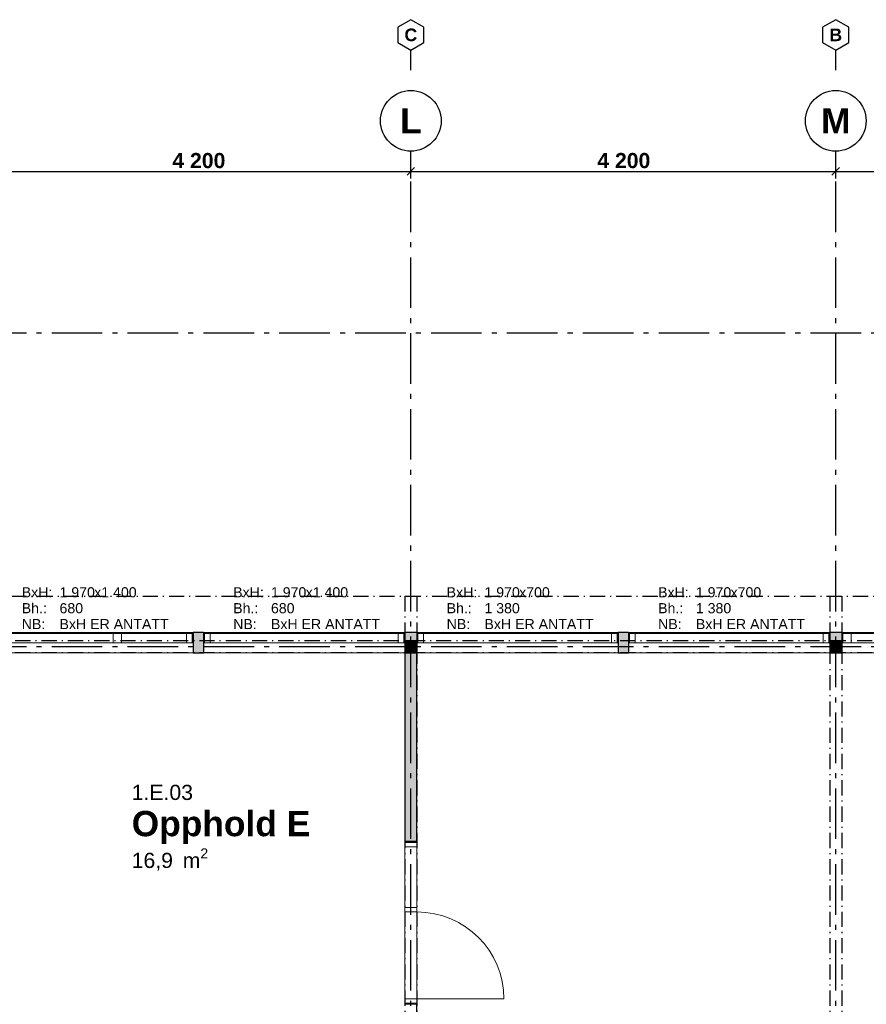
# Model space of a CAD drawing. Header units: millimetres. Extents: x 269 to 62306, y -15633 to 20300.
# Tile 74 of 90: x 40834 to 49202, y 10565 to 20300. Entities that reach past the tile are written whole.
import ezdxf
from ezdxf.enums import TextEntityAlignment as Align

# ---------------------------------------------------------------- set-up
doc = ezdxf.new("R2010")
doc.units = ezdxf.units.MM
doc.header["$LTSCALE"] = 0.5
doc.header["$MEASUREMENT"] = 0
for name, pattern in [('Akselinje', [1500, 1000, -200, 100, -200]), ('Over snittplan', [520, 300, -100, 20, -100]), ('PLINE', [0])]:
    doc.linetypes.add(name, pattern=pattern)
for name, color, linetype in [('222- Søyler', 7, 'Continuous'), ('222- Søyler  (Skravur)', 7, 'Continuous'), ('223- Bjelker', 7, 'Continuous'), ('232- Ikke-bærende yttervegger', 7, 'Continuous'), ('232- Ikke-bærende yttervegger (Skravur)', 7, 'Continuous'), ('242- Ikke-bærende innervegger', 7, 'Continuous'), ('242- Ikke-bærende innervegger (Skravur)', 7, 'Continuous'), ('244- Vinduer_ dører_ foldevegger(Nye konstruksjoner)', 7, 'Continuous'), ('265- Gesimser_ takrenner og nedløp', 7, 'Continuous'), ('82-- Modullinjer', 7, 'Continuous'), ('82-- Modullinjer(Nye konstruksjoner)', 7, 'Continuous'), ('842-M___1_100 Målsetting bygning', 7, 'Continuous'), ('852- Teknisk_symbolsk informasjon_ bygning(Nye konstruksjoner)', 7, 'Continuous'), ('862- M___Nettoareal(Nye konstruksjoner)', 7, 'Continuous'), ('862- M___Nettoareal(Tekst)(Nye konstruksjoner)', 7, 'Continuous')]:
    doc.layers.add(name, color=color, linetype=linetype)
for name, color, linetype, lineweight in [('234- Vinduer_ dører_ porter', 7, 'Continuous', 0), ('234- Vinduer_ dører_ porter(Nye konstruksjoner)', 7, 'Continuous', 0), ('244- Vinduer_ dører_ foldevegger', 7, 'Continuous', 0)]:
    doc.layers.add(name, color=color, linetype=linetype, lineweight=lineweight)
doc.styles.add('GENERATED_STYLE_1', font='Arial.ttf')
doc.styles.add('GENERATED_STYLE_2', font='Arial Bold.ttf')
doc.dimstyles.new('GENERATED_STYLE__1', dxfattribs={"dimtxt": 150, "dimasz": 71.25, "dimexe": 0.18, "dimexo": 2000, "dimgap": 0, "dimtad": 1, "dimtih": 1, "dimtoh": 1, "dimdec": 0, "dimzin": 0, "dimdsep": 46, "dimtxsty": 'GENERATED_STYLE_2', "dimblk": 'ARROWHEAD_6', "dimblk1": 'ARROWHEAD_6', "dimblk2": 'ARROWHEAD_6', "dimcen": 0.09, "dimse1": 1, "dimse2": 1, "dimclrd": 256, "dimclre": 256, "dimclrt": 256, "dimadec": 1, "dimazin": 0, "dimtfac": 1, "dimtdec": 4, "dimtmove": 0, "dimatfit": 3, "dimfxl": 1, "dimtolj": 1, "dimtzin": 0, "dimarcsym": 0})

# ---------------------------------------------------------------- blocks, each defined once
blk = doc.blocks.new('Opphold E_1.E.03_8', base_point=(42807.5, 12337.5))
at = {"layer": '862- M___Nettoareal(Tekst)(Nye konstruksjoner)', "insert": (41940.9, 12106.8), "char_height": 150, "attachment_point": 1, "style": 'GENERATED_STYLE_1'}
blk.add_mtext('\\A1;{\\pql;\\pt0,100;\\fArial|b0|i0|c0|p0;\\W1.000000;16,9\\fArial|b0|i0|c0|p0;\\W1.000000;\\A1{\\H.66x;\\S^  ;}\\fArial|b0|i0|c0|p0;\\W1.000000; m\\fArial|b0|i0|c0|p0;\\W1.000000;\\A1{\\H.66x;\\S2^  ;}}', dxfattribs=at)
at = {"layer": '862- M___Nettoareal(Tekst)(Nye konstruksjoner)'}
for tag, height, style, p in [('ROOM_NUMBER', 150, 'GENERATED_STYLE_1', (41940.9, 12735.3)), ('ROOM_NAME', 250, 'GENERATED_STYLE_2', (41940.9, 12476.8))]:
    blk.add_attdef(tag, text='', height=height, dxfattribs=dict(at, style=style)).set_placement(p, align=Align.TOP_LEFT)
blk = doc.blocks.new('Dør med sidefelt på side 2_2')
at = {"layer": '234- Vinduer_ dører_ porter', "linetype": 'PLINE'}
for p, q in [((752, 0), (752, 860)), ((-795, 0), (-805, 0)), ((-805, 0), (-805, -120)), ((-752, 0), (-795, 0)), ((-795, 0), (-795, -120)), ((-752, -120), (-752, 0)), ((-108, 0), (-151, 0)), ((-151, 0), (-151, -120)), ((-108, 0), (752, 0)), ((-108, -120), (-108, 0)), ((795, 0), (752, 0)), ((752, 0), (752, -120)), ((795, 0), (805, 0)), ((795, -120), (795, 0)), ((805, 0), (805, -120)), ((-795, -120), (-805, -120)), ((-795, -120), (-752, -120)), ((752, -120), (-752, -120)), ((-151, -120), (-108, -120)), ((752, -120), (795, -120)), ((795, -120), (805, -120))]:
    blk.add_line(p, q, dxfattribs=at)
at = {"layer": '234- Vinduer_ dører_ porter', "linetype": 'PLINE', "flags": 128}
blk.add_lwpolyline([(-752, -120), (-151, -120), (-151, 0), (-752, 0)], close=True, dxfattribs=at)
at = {"layer": '234- Vinduer_ dører_ porter', "linetype": 'PLINE'}
blk.add_arc((752, 0), 860, 90, 180, dxfattribs=at)
at = {"layer": '244- Vinduer_ dører_ foldevegger', "linetype": 'PLINE'}
for p, q in [((-805, 0), (-805, -120)), ((-805, 0), (-805, -120)), ((805, 0), (805, -120)), ((805, 0), (805, -120))]:
    blk.add_line(p, q, dxfattribs=at)
blk = doc.blocks.new('Vindu')
at = {"layer": '234- Vinduer_ dører_ porter(Nye konstruksjoner)', "linetype": 'PLINE'}
for p, q in [((-995, 98), (995, 98)), ((-995, 0), (-985, 0)), ((-985, 0), (-929, 0)), ((-985, -92), (-985, 0)), ((-929, 0), (-929, -92)), ((-929, 0), (929, 0)), ((929, -92), (929, 0)), ((929, 0), (985, 0)), ((985, 0), (995, 0)), ((985, -92), (985, 0)), ((-985, -92), (-995, -92)), ((-929, -92), (-985, -92)), ((929, -92), (-929, -92)), ((985, -92), (929, -92)), ((995, -92), (985, -92)), ((-995, -102), (995, -102))]:
    blk.add_line(p, q, dxfattribs=at)
at = {"layer": '244- Vinduer_ dører_ foldevegger(Nye konstruksjoner)', "linetype": 'PLINE'}
for p, q in [((-995, 0), (-995, 98)), ((995, 0), (995, 98)), ((-995, -92), (-995, 0)), ((-995, -92), (-995, 0)), ((995, -92), (995, 0)), ((995, -92), (995, 0)), ((-995, -102), (-995, -92)), ((995, -102), (995, -92))]:
    blk.add_line(p, q, dxfattribs=at)
blk = doc.blocks.new('Vindustempel_10')
at = {"layer": '852- Teknisk_symbolsk informasjon_ bygning(Nye konstruksjoner)', "char_height": 100, "attachment_point": 1, "style": 'GENERATED_STYLE_1'}
for s, insert in [('\\A1;{\\pql;\\pt0,100;\\fArial|b0|i0|c0|p0;\\W1.000000;1\xa0970\\fArial|b0|i0|c0|p0;\\W1.000000;\\A1{\\H.66x;\\S^  ;}\\fArial|b0|i0|c0|p0;\\W1.000000;\\fArial|b0|i0|c0|p0;\\W1.000000;\\A1{\\H.66x;\\S^  ;}}', (-327.7, 448.6)), ('\\A1;{\\pql;\\pt0,100;\\fArial|b0|i0|c0|p0;\\W1.000000;x700\\fArial|b0|i0|c0|p0;\\W1.000000;\\A1{\\H.66x;\\S^  ;}\\fArial|b0|i0|c0|p0;\\W1.000000;\\fArial|b0|i0|c0|p0;\\W1.000000;\\A1{\\H.66x;\\S^  ;}}', (15.5, 448.6)), ('\\A1;{\\pql;\\pt0,100;\\fArial|b0|i0|c0|p0;\\W1.000000;1\xa0380\\fArial|b0|i0|c0|p0;\\W1.000000;\\A1{\\H.66x;\\S^  ;}\\fArial|b0|i0|c0|p0;\\W1.000000;\\fArial|b0|i0|c0|p0;\\W1.000000;\\A1{\\H.66x;\\S^  ;}}', (-327.7, 291.4))]:
    blk.add_mtext(s, dxfattribs=dict(at, insert=insert))
at = {"layer": '852- Teknisk_symbolsk informasjon_ bygning(Nye konstruksjoner)', "style": 'GENERATED_STYLE_1'}
for tag, p in [('strUnitPrefix', (-701.1, 448.6)), ('strSillPrefix', (-701.1, 291.4)), ('strLocationPrefix', (-701.1, 134.3)), ('strLocationValue', (-327.7, 134.3))]:
    blk.add_attdef(tag, text='', height=100, dxfattribs=at).set_placement(p, align=Align.TOP_LEFT)
blk = doc.blocks.new('Vindu to-fags')
at = {"layer": '234- Vinduer_ dører_ porter(Nye konstruksjoner)', "linetype": 'PLINE'}
for p, q in [((-995, 98), (995, 98)), ((-995, 0), (-985, 0)), ((-985, 0), (-929, 0)), ((-985, -92), (-985, 0)), ((-929, 0), (-929, -92)), ((-929, 0), (-285, 0)), ((-285, -92), (-285, 0)), ((-285, 0), (-257, 0)), ((-257, 0), (-204, 0)), ((-204, 0), (-204, -92)), ((-204, 0), (904, 0)), ((904, -92), (904, 0)), ((904, 0), (985, 0)), ((985, 0), (995, 0)), ((985, -92), (985, 0)), ((-985, -92), (-995, -92)), ((-929, -92), (-985, -92)), ((-285, -92), (-929, -92)), ((-257, -92), (-285, -92)), ((-204, -92), (-257, -92)), ((904, -92), (-204, -92)), ((985, -92), (904, -92)), ((995, -92), (985, -92)), ((-995, -102), (995, -102))]:
    blk.add_line(p, q, dxfattribs=at)
at = {"layer": '244- Vinduer_ dører_ foldevegger(Nye konstruksjoner)', "linetype": 'PLINE'}
for p, q in [((-995, 0), (-995, 98)), ((995, 0), (995, 98)), ((-995, -92), (-995, 0)), ((-995, -92), (-995, 0)), ((995, -92), (995, 0)), ((995, -92), (995, 0)), ((-995, -102), (-995, -92)), ((995, -102), (995, -92))]:
    blk.add_line(p, q, dxfattribs=at)
blk = doc.blocks.new('Vindustempel_11')
at = {"layer": '852- Teknisk_symbolsk informasjon_ bygning(Nye konstruksjoner)', "char_height": 100, "attachment_point": 1, "style": 'GENERATED_STYLE_1'}
for s, insert in [('\\A1;{\\pql;\\pt0,100;\\fArial|b0|i0|c0|p0;\\W1.000000;1\xa0970\\fArial|b0|i0|c0|p0;\\W1.000000;\\A1{\\H.66x;\\S^  ;}\\fArial|b0|i0|c0|p0;\\W1.000000;\\fArial|b0|i0|c0|p0;\\W1.000000;\\A1{\\H.66x;\\S^  ;}}', (-327.7, 448.6)), ('\\A1;{\\pql;\\pt0,100;\\fArial|b0|i0|c0|p0;\\W1.000000;x1\xa0400\\fArial|b0|i0|c0|p0;\\W1.000000;\\A1{\\H.66x;\\S^  ;}\\fArial|b0|i0|c0|p0;\\W1.000000;\\fArial|b0|i0|c0|p0;\\W1.000000;\\A1{\\H.66x;\\S^  ;}}', (15.5, 448.6)), ('\\A1;{\\pql;\\pt0,100;\\fArial|b0|i0|c0|p0;\\W1.000000;680\\fArial|b0|i0|c0|p0;\\W1.000000;\\A1{\\H.66x;\\S^  ;}\\fArial|b0|i0|c0|p0;\\W1.000000;\\fArial|b0|i0|c0|p0;\\W1.000000;\\A1{\\H.66x;\\S^  ;}}', (-327.7, 291.4))]:
    blk.add_mtext(s, dxfattribs=dict(at, insert=insert))
at = {"layer": '852- Teknisk_symbolsk informasjon_ bygning(Nye konstruksjoner)', "style": 'GENERATED_STYLE_1'}
for tag, p in [('strUnitPrefix', (-701.1, 448.6)), ('strSillPrefix', (-701.1, 291.4)), ('strLocationPrefix', (-701.1, 134.3)), ('strLocationValue', (-327.7, 134.3))]:
    blk.add_attdef(tag, text='', height=100, dxfattribs=at).set_placement(p, align=Align.TOP_LEFT)
blk = doc.blocks.new('Standard grid marker')
at = {"layer": '82-- Modullinjer', "linetype": 'Akselinje'}
for p, q in [((200, 0), (0, 0)), ((200, 0), (18800, 0)), ((18800, 0), (19000, 0))]:
    blk.add_line(p, q, dxfattribs=at)
at = {"layer": '82-- Modullinjer', "linetype": 'PLINE'}
blk.add_circle((19300, 0), 300, dxfattribs=at)
at = {"layer": '82-- Modullinjer', "linetype": 'Akselinje'}
blk.add_point((18800, 0), dxfattribs=at)
blk.add_point((18800, 0), dxfattribs=at)
at = {"layer": '82-- Modullinjer', "style": 'GENERATED_STYLE_2'}
blk.add_attdef('AC_MarkerText_1', text='', height=250, rotation=270, dxfattribs=at).set_placement((19482.1, -57.1), align=Align.TOP_CENTER)
blk = doc.blocks.new('Standard grid marker_4')
at = {"layer": '82-- Modullinjer', "linetype": 'Akselinje'}
blk.add_line((200, 0), (53500, 0), dxfattribs=at)
at = {"layer": '82-- Modullinjer', "style": 'GENERATED_STYLE_2'}
blk.add_attdef('AC_MarkerText_1', text='', height=250, rotation=180, dxfattribs=at).set_placement((54000, -239.3), align=Align.TOP_CENTER)
blk = doc.blocks.new('Standard grid marker_5')
at = {"layer": '82-- Modullinjer(Nye konstruksjoner)', "linetype": 'Akselinje'}
blk.add_line((200, 0), (53500, 0), dxfattribs=at)
at = {"layer": '82-- Modullinjer(Nye konstruksjoner)', "style": 'GENERATED_STYLE_2'}
blk.add_attdef('AC_MarkerText_1', text='', height=250, rotation=180, dxfattribs=at).set_placement((54000, -239.3), align=Align.TOP_CENTER)
blk = doc.blocks.new('Standard grid marker_9')
at = {"layer": '82-- Modullinjer', "linetype": 'PLINE'}
for p, q in [((275, 129.9), (200, 0)), ((425, 129.9), (275, 129.9)), ((500, 0), (425, 129.9)), ((200, 0), (275, -129.9)), ((425, -129.9), (500, 0)), ((275, -129.9), (425, -129.9))]:
    blk.add_line(p, q, dxfattribs=at)
at = {"layer": '82-- Modullinjer', "linetype": 'Akselinje'}
for p, q in [((0, 0), (200, 0)), ((0, 0), (0, 0)), ((200, 0), (200, 0))]:
    blk.add_line(p, q, dxfattribs=at)
blk.add_point((200, 0), dxfattribs=at)
blk.add_point((200, 0), dxfattribs=at)
at = {"layer": '82-- Modullinjer', "style": 'GENERATED_STYLE_2'}
blk.add_attdef('AC_MarkerText_1', text='', height=125, rotation=270, dxfattribs=at).set_placement((441.1, -28.6), align=Align.TOP_CENTER)
blk = doc.blocks.new('*D504')
at = {"layer": '842-M___1_100 Målsetting bygning', "linetype": 'PLINE'}
for p, q in [((40537.5, 18837.5), (40462.5, 18762.5)), ((40500, 18729.7), (40500, 18870.3)), ((40500, 18800), (44700, 18800)), ((44737.5, 18837.5), (44662.5, 18762.5)), ((44700, 18729.7), (44700, 18870.3))]:
    blk.add_line(p, q, dxfattribs=at)
at = {"layer": '842-M___1_100 Målsetting bygning', "insert": (42342.6, 18830), "char_height": 150, "attachment_point": 7, "style": 'GENERATED_STYLE_2'}
blk.add_mtext('\\A1;{\\pql;\\fArial|b1|i0|c0|p0;\\W1.000000;4\xa0200}', dxfattribs=at)
blk = doc.blocks.new('ARROWHEAD_6')
at = {"linetype": 'Continuous'}
for p, q in [((0, 0), (-1, 0)), ((-0.5, -0.5), (0.5, 0.5))]:
    blk.add_line(p, q, dxfattribs=at)
blk = doc.blocks.new('*D505')
at = {"layer": '842-M___1_100 Målsetting bygning', "linetype": 'PLINE'}
for p, q in [((44737.5, 18837.5), (44662.5, 18762.5)), ((44700, 18729.7), (44700, 18870.3)), ((44700, 18800), (48900, 18800)), ((48937.5, 18837.5), (48862.5, 18762.5)), ((48900, 18729.7), (48900, 18870.3))]:
    blk.add_line(p, q, dxfattribs=at)
at = {"layer": '842-M___1_100 Målsetting bygning', "insert": (46542.6, 18830), "char_height": 150, "attachment_point": 7, "style": 'GENERATED_STYLE_2'}
blk.add_mtext('\\A1;{\\pql;\\fArial|b1|i0|c0|p0;\\W1.000000;4\xa0200}', dxfattribs=at)
blk = doc.blocks.new('*D506')
at = {"layer": '842-M___1_100 Målsetting bygning', "linetype": 'PLINE'}
for p, q in [((48937.5, 18837.5), (48862.5, 18762.5)), ((48900, 18729.7), (48900, 18870.3)), ((48900, 18800), (53100, 18800)), ((53062.5, 18762.5), (53137.5, 18837.5)), ((53100, 18729.7), (53100, 18870.3)), ((53100, 18800), (53156.3, 18800))]:
    blk.add_line(p, q, dxfattribs=at)
at = {"layer": '842-M___1_100 Målsetting bygning', "insert": (50742.6, 18830), "char_height": 150, "attachment_point": 7, "style": 'GENERATED_STYLE_2'}
blk.add_mtext('\\A1;{\\pql;\\fArial|b1|i0|c0|p0;\\W1.000000;4\xa0200}', dxfattribs=at)

msp = doc.modelspace()

# ---------------------------------------------------------------- hatches: boundary and pattern name
at = {"layer": '222- Søyler  (Skravur)', "linetype": 'Continuous'}
for points in [[(44640, 14040), (44760, 14040), (44760, 14160), (44640, 14160)], [(48840, 14040), (48960, 14040), (48960, 14160), (48840, 14160)]]:
    msp.add_hatch(color=256, dxfattribs=at).paths.add_polyline_path(points)
at = {"layer": '232- Ikke-bærende yttervegger (Skravur)', "linetype": 'Continuous'}
for points in [[(42550, 14040), (42650, 14040), (42650, 14240), (42550, 14240)], [(44760, 14240), (44640, 14240), (44640, 14040), (44760, 14040)], [(46750, 14040), (46850, 14040), (46850, 14240), (46750, 14240)], [(48840, 14040), (48960, 14040), (48960, 14240), (48840, 14240)]]:
    msp.add_hatch(color=256, dxfattribs=at).paths.add_polyline_path(points)
at = {"layer": '242- Ikke-bærende innervegger (Skravur)', "linetype": 'Continuous'}
msp.add_hatch(color=256, dxfattribs=at).paths.add_polyline_path([(44760, 14040), (44640, 14040), (44640, 12175), (44760, 12175)])

# ---------------------------------------------------------------- linework, layer by layer
at = {"layer": '222- Søyler', "linetype": 'PLINE', "flags": 128}
for points in [[(44640, 14040), (44760, 14040), (44760, 14160), (44640, 14160)], [(48840, 14040), (48960, 14040), (48960, 14160), (48840, 14160)]]:
    msp.add_lwpolyline(points, close=True, dxfattribs=at)
at = {"layer": '223- Bjelker', "linetype": 'Over snittplan'}
for p, q in [((44640, 14600), (44640, 1440)), ((44640, 14600), (44760, 14600)), ((44760, 14600), (44760, 1440)), ((48840, 14600), (48840, 1440)), ((48840, 14600), (48960, 14600)), ((48960, 14600), (48960, 1440)), ((53160, 14160), (36240, 14160)), ((53160, 14040), (36240, 14040))]:
    msp.add_line(p, q, dxfattribs=at)
at = {"layer": '232- Ikke-bærende yttervegger', "linetype": 'PLINE'}
for p, q in [((42550, 14240), (42550, 14230)), ((42550, 14230), (42550, 14138)), ((42650, 14240), (42650, 14230)), ((42650, 14230), (42650, 14138)), ((44640, 14240), (44640, 14230)), ((44640, 14230), (44640, 14138)), ((44760, 14240), (44760, 14230)), ((44760, 14230), (44760, 14138)), ((46750, 14240), (46750, 14230)), ((46750, 14230), (46750, 14138)), ((46850, 14240), (46850, 14230)), ((46850, 14230), (46850, 14138)), ((48840, 14240), (48840, 14230)), ((48840, 14230), (48840, 14138)), ((48960, 14240), (48960, 14230)), ((48960, 14230), (48960, 14138)), ((42550, 14138), (42550, 14040)), ((42650, 14138), (42650, 14040)), ((44640, 14138), (44640, 14040)), ((44760, 14138), (44760, 14040)), ((46750, 14138), (46750, 14040)), ((46850, 14138), (46850, 14040)), ((48840, 14138), (48840, 14040)), ((48960, 14138), (48960, 14040))]:
    msp.add_line(p, q, dxfattribs=at)
at = {"layer": '232- Ikke-bærende yttervegger', "linetype": 'PLINE', "flags": 128}
for points in [[(42650, 14240), (42550, 14240)], [(44760, 14240), (44640, 14240)], [(46850, 14240), (46750, 14240)], [(48960, 14240), (48840, 14240)], [(42550, 14040), (42650, 14040)], [(46750, 14040), (46850, 14040)], [(48840, 14040), (48960, 14040)]]:
    msp.add_lwpolyline(points, dxfattribs=at)
at = {"layer": '242- Ikke-bærende innervegger', "linetype": 'PLINE'}
for p, q in [((44760, 12175), (44640, 12175)), ((44760, 10565), (44640, 10565))]:
    msp.add_line(p, q, dxfattribs=at)
at = {"layer": '242- Ikke-bærende innervegger', "linetype": 'PLINE', "flags": 128}
for points in [[(44640, 14040), (44640, 12175)], [(44760, 12175), (44760, 14040)], [(44760, 10465), (44760, 10565)]]:
    msp.add_lwpolyline(points, dxfattribs=at)
at = {"layer": '265- Gesimser_ takrenner og nedløp', "linetype": 'Over snittplan'}
msp.add_line((36590, 14600), (53690, 14600), dxfattribs=at)

# ---------------------------------------------------------------- block references
at = {"layer": '244- Vinduer_ dører_ foldevegger', "linetype": 'PLINE', "zscale": 1000, "rotation": 270}
msp.add_blockref('Dør med sidefelt på side 2_2', (44760, 11370), dxfattribs=at)
at = {"layer": '244- Vinduer_ dører_ foldevegger(Nye konstruksjoner)', "linetype": 'PLINE', "zscale": 1000, "rotation": 180}
for name, p in [('Vindu to-fags', (41555, 14138)), ('Vindu', (45755, 14138)), ('Vindu', (47845, 14138)), ('Vindu to-fags', (49955, 14138))]:
    msp.add_blockref(name, p, dxfattribs=at)
at = {"layer": '244- Vinduer_ dører_ foldevegger(Nye konstruksjoner)', "linetype": 'PLINE', "xscale": -1, "zscale": 1000, "rotation": 180}
msp.add_blockref('Vindu', (43645, 14138), dxfattribs=at)
at = {"layer": '82-- Modullinjer', "linetype": 'PLINE'}
ref = msp.add_blockref('Standard grid marker_9', (44700, 19800), dxfattribs=dict(at, zscale=1000, rotation=90))
ref.add_attrib('AC_MarkerText_1', 'C', dxfattribs={"color": 8, "height": 125, "rotation": 360, "style": 'GENERATED_STYLE_2'}).set_placement((44700, 20212.5), align=Align.TOP_CENTER)
ref = msp.add_blockref('Standard grid marker_9', (48900, 19800), dxfattribs=dict(at, zscale=1000, rotation=90))
ref.add_attrib('AC_MarkerText_1', 'B', dxfattribs={"color": 8, "height": 125, "rotation": 360, "style": 'GENERATED_STYLE_2'}).set_placement((48900, 20212.5), align=Align.TOP_CENTER)
ref = msp.add_blockref('Standard grid marker', (44700, 0), dxfattribs=dict(at, zscale=1000, rotation=90))
ref.add_attrib('AC_MarkerText_1', 'L', dxfattribs={"color": 8, "height": 250, "rotation": 360, "style": 'GENERATED_STYLE_2'}).set_placement((44700, 19425), align=Align.TOP_CENTER)
ref = msp.add_blockref('Standard grid marker', (48900, 0), dxfattribs=dict(at, zscale=1000, rotation=90))
ref.add_attrib('AC_MarkerText_1', 'M', dxfattribs={"color": 8, "height": 250, "rotation": 360, "style": 'GENERATED_STYLE_2'}).set_placement((48900, 19425), align=Align.TOP_CENTER)
at = {"layer": '82-- Modullinjer', "linetype": 'PLINE', "zscale": 1000, "rotation": 180}
msp.add_blockref('Standard grid marker_4', (54600, 14100), dxfattribs=at)
at = {"layer": '82-- Modullinjer(Nye konstruksjoner)', "linetype": 'PLINE', "zscale": 1000, "rotation": 180}
msp.add_blockref('Standard grid marker_5', (54600, 17200), dxfattribs=at)
at = {"layer": '852- Teknisk_symbolsk informasjon_ bygning(Nye konstruksjoner)'}
ref = msp.add_blockref('Vindustempel_11', (41555, 14240), dxfattribs=at)
ref.add_attrib('strLocationValue', 'BxH ER ANTATT', dxfattribs={"color": 7, "height": 100, "style": 'GENERATED_STYLE_1'}).set_placement((41227.3, 14374.3), align=Align.TOP_LEFT)
ref.add_attrib('strLocationPrefix', 'NB:', dxfattribs={"color": 7, "height": 100, "style": 'GENERATED_STYLE_1'}).set_placement((40853.9, 14374.3), align=Align.TOP_LEFT)
ref.add_attrib('strUnitPrefix', 'BxH:', dxfattribs={"color": 7, "height": 100, "style": 'GENERATED_STYLE_1'}).set_placement((40853.9, 14688.6), align=Align.TOP_LEFT)
ref.add_attrib('strSillPrefix', 'Bh.:', dxfattribs={"color": 7, "height": 100, "style": 'GENERATED_STYLE_1'}).set_placement((40853.9, 14531.4), align=Align.TOP_LEFT)
ref = msp.add_blockref('Vindustempel_11', (43645, 14240), dxfattribs=at)
ref.add_attrib('strLocationValue', 'BxH ER ANTATT', dxfattribs={"color": 7, "height": 100, "style": 'GENERATED_STYLE_1'}).set_placement((43317.3, 14374.3), align=Align.TOP_LEFT)
ref.add_attrib('strLocationPrefix', 'NB:', dxfattribs={"color": 7, "height": 100, "style": 'GENERATED_STYLE_1'}).set_placement((42943.9, 14374.3), align=Align.TOP_LEFT)
ref.add_attrib('strUnitPrefix', 'BxH:', dxfattribs={"color": 7, "height": 100, "style": 'GENERATED_STYLE_1'}).set_placement((42943.9, 14688.6), align=Align.TOP_LEFT)
ref.add_attrib('strSillPrefix', 'Bh.:', dxfattribs={"color": 7, "height": 100, "style": 'GENERATED_STYLE_1'}).set_placement((42943.9, 14531.4), align=Align.TOP_LEFT)
ref = msp.add_blockref('Vindustempel_10', (45755, 14240), dxfattribs=at)
ref.add_attrib('strLocationValue', 'BxH ER ANTATT', dxfattribs={"color": 7, "height": 100, "style": 'GENERATED_STYLE_1'}).set_placement((45427.3, 14374.3), align=Align.TOP_LEFT)
ref.add_attrib('strLocationPrefix', 'NB:', dxfattribs={"color": 7, "height": 100, "style": 'GENERATED_STYLE_1'}).set_placement((45053.9, 14374.3), align=Align.TOP_LEFT)
ref.add_attrib('strUnitPrefix', 'BxH:', dxfattribs={"color": 7, "height": 100, "style": 'GENERATED_STYLE_1'}).set_placement((45053.9, 14688.6), align=Align.TOP_LEFT)
ref.add_attrib('strSillPrefix', 'Bh.:', dxfattribs={"color": 7, "height": 100, "style": 'GENERATED_STYLE_1'}).set_placement((45053.9, 14531.4), align=Align.TOP_LEFT)
ref = msp.add_blockref('Vindustempel_10', (47845, 14240), dxfattribs=at)
ref.add_attrib('strLocationValue', 'BxH ER ANTATT', dxfattribs={"color": 7, "height": 100, "style": 'GENERATED_STYLE_1'}).set_placement((47517.3, 14374.3), align=Align.TOP_LEFT)
ref.add_attrib('strLocationPrefix', 'NB:', dxfattribs={"color": 7, "height": 100, "style": 'GENERATED_STYLE_1'}).set_placement((47143.9, 14374.3), align=Align.TOP_LEFT)
ref.add_attrib('strUnitPrefix', 'BxH:', dxfattribs={"color": 7, "height": 100, "style": 'GENERATED_STYLE_1'}).set_placement((47143.9, 14688.6), align=Align.TOP_LEFT)
ref.add_attrib('strSillPrefix', 'Bh.:', dxfattribs={"color": 7, "height": 100, "style": 'GENERATED_STYLE_1'}).set_placement((47143.9, 14531.4), align=Align.TOP_LEFT)
at = {"layer": '862- M___Nettoareal(Nye konstruksjoner)', "linetype": 'Continuous'}
ref = msp.add_blockref('Opphold E_1.E.03_8', (42807.5, 12337.5), dxfattribs=at)
ref.add_attrib('ROOM_NAME', 'Opphold E', dxfattribs={"layer": '862- M___Nettoareal(Tekst)(Nye konstruksjoner)', "color": 7, "height": 250, "style": 'GENERATED_STYLE_2'}).set_placement((41940.9, 12476.8), align=Align.TOP_LEFT)
ref.add_attrib('ROOM_NUMBER', '1.E.03', dxfattribs={"layer": '862- M___Nettoareal(Tekst)(Nye konstruksjoner)', "color": 7, "height": 150, "style": 'GENERATED_STYLE_1'}).set_placement((41940.9, 12735.3), align=Align.TOP_LEFT)

# ---------------------------------------------------------------- dimensions: what is measured, and where the dimension line sits
at = {"layer": '842-M___1_100 Målsetting bygning', "linetype": 'Continuous'}
for base, p1, p2, picture, middle in [((44700, 18800), (40500, 17244.1), (44700, 17206.5), '*D504', (42607.5, 18905)), ((48900, 18800), (44700, 17206.5), (48900, 17169), '*D505', (46807.5, 18905)), ((53100, 18800), (48900, 17169), (53100, 17169), '*D506', (51007.5, 18905))]:
    dim = msp.add_linear_dim(base=base, p1=p1, p2=p2, dimstyle='GENERATED_STYLE__1', dxfattribs=at)
    dim.commit()
    dim.dimension.update_dxf_attribs({"geometry": picture, "text_midpoint": middle, "dimtype": 160})

doc.saveas('drawing.dxf')
